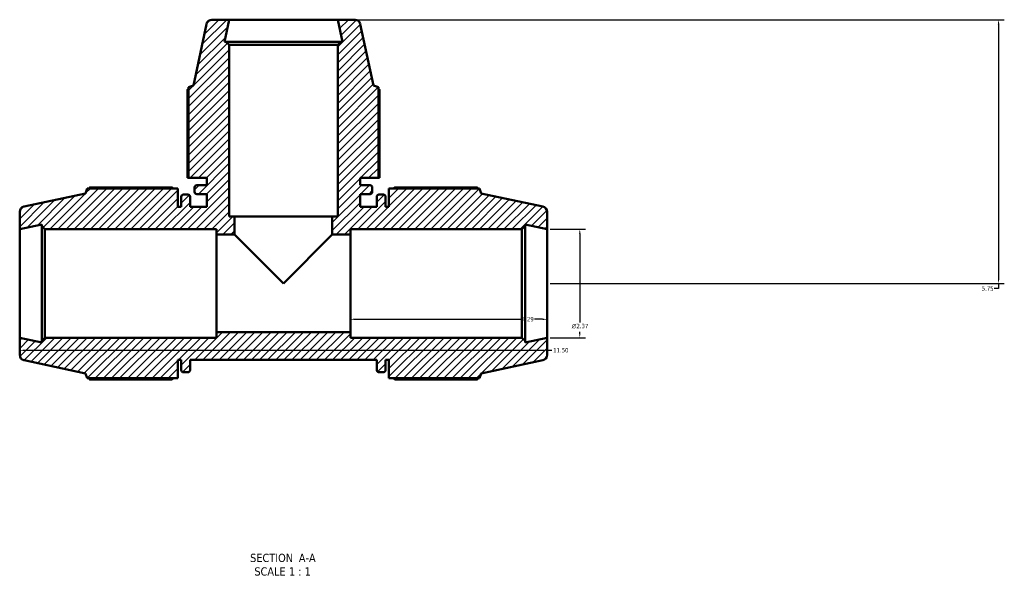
# Model space of a CAD drawing. Header units: inches. Extents: x 0.1 to 65.6, y -23.5 to 46.8.
# Tile 3 of 8: x 19.4 to 40.9, y -23.5 to -11.4. Entities that reach past the tile are written whole.
import ezdxf

# ---------------------------------------------------------------- set-up
doc = ezdxf.new("R2010")
doc.units = ezdxf.units.IN
doc.header["$MEASUREMENT"] = 0
for name, color, linetype, lineweight in [('Dimension (ANSI)', 7, 'Continuous', 25), ('Hatch (ANSI)', 7, 'Continuous', 18), ('Symbol (ANSI)', 7, 'Continuous', 25), ('Visible (ANSI)', 7, 'Continuous', 50)]:
    doc.layers.add(name, color=color, linetype=linetype, lineweight=lineweight)
doc.styles.add('Label Text (ANSI)', font='tahoma.ttf')
doc.styles.add('Note Text (ANSI)', font='tahoma.ttf')
doc.dimstyles.new('Default (ANSI)', dxfattribs={"dimtxt": 0.094488, "dimasz": 0.098425, "dimexe": 0.125, "dimexo": 0.0625, "dimgap": 0.031496, "dimtad": 0, "dimtih": 1, "dimtoh": 1, "dimrnd": 1e-08, "dimzin": 4, "dimdsep": 46, "dimtxsty": 'Note Text (ANSI)', "dimcen": 0.09, "dimdle": 0.393701, "dimclrd": 256, "dimclre": 256, "dimclrt": 5, "dimadec": 0, "dimazin": 1, "dimtfac": 1, "dimtofl": 0, "dimtmove": 0, "dimatfit": 3, "dimfxl": 1, "dimtolj": 1, "dimtzin": 4, "dimlwd": -1, "dimlwe": -1, "dimarcsym": 0})

# ---------------------------------------------------------------- blocks, each defined once
blk = doc.blocks.new('*D7')
at = {"layer": 'Defpoints', "color": 0, "transparency": 16777216}
for p in [(19.397, -18.375), (30.897, -18.375), (30.897, -18.65)]:
    blk.add_point(p, dxfattribs=at)
at = {"layer": 'Dimension (ANSI)', "transparency": 16777216}
for p, q in [((19.397, -18.437), (19.397, -18.775)), ((30.897, -18.437), (30.897, -18.775)), ((19.495, -18.65), (30.798, -18.65)), ((30.897, -18.65), (30.995, -18.65))]:
    blk.add_line(p, q, dxfattribs=at)
for points in [[(19.495, -18.634), (19.495, -18.667), (19.397, -18.65)], [(30.798, -18.634), (30.798, -18.667), (30.897, -18.65)]]:
    blk.add_solid(points, dxfattribs=at)
at = {"layer": 'Dimension (ANSI)', "color": 5, "transparency": 16777216, "insert": (31.027, -18.601), "char_height": 0.0945, "attachment_point": 1, "style": 'Note Text (ANSI)'}
blk.add_mtext('\\A1;11.50', dxfattribs=at)
blk = doc.blocks.new('*D8')
at = {"layer": 'Defpoints', "color": 0, "transparency": 16777216}
for p in [(26.607, -17.192), (30.897, -17.192), (30.897, -17.974)]:
    blk.add_point(p, dxfattribs=at)
at = {"layer": 'Dimension (ANSI)', "transparency": 16777216}
for p, q in [((26.705, -17.974), (30.313, -17.974)), ((30.798, -17.974), (30.62, -17.974))]:
    blk.add_line(p, q, dxfattribs=at)
for points in [[(26.705, -17.957), (26.705, -17.99), (26.607, -17.974)], [(30.798, -17.957), (30.798, -17.99), (30.897, -17.974)]]:
    blk.add_solid(points, dxfattribs=at)
at = {"layer": 'Dimension (ANSI)', "color": 5, "transparency": 16777216, "insert": (30.345, -17.924), "char_height": 0.0945, "attachment_point": 1, "style": 'Note Text (ANSI)'}
blk.add_mtext('\\A1;4.29', dxfattribs=at)
blk = doc.blocks.new('*D9')
at = {"layer": 'Defpoints', "color": 0, "transparency": 16777216}
for p in [(26.33, -11.442), (30.897, -17.192), (40.738, -17.192)]:
    blk.add_point(p, dxfattribs=at)
at = {"layer": 'Dimension (ANSI)', "transparency": 16777216}
for p, q in [((26.392, -11.442), (40.863, -11.442)), ((40.738, -11.54), (40.738, -17.093)), ((30.959, -17.192), (40.863, -17.192)), ((40.738, -17.303), (40.639, -17.303)), ((40.738, -17.192), (40.738, -17.303))]:
    blk.add_line(p, q, dxfattribs=at)
for points in [[(40.721, -11.54), (40.754, -11.54), (40.738, -11.442)], [(40.721, -17.093), (40.754, -17.093), (40.738, -17.192)]]:
    blk.add_solid(points, dxfattribs=at)
at = {"layer": 'Dimension (ANSI)', "color": 5, "transparency": 16777216, "insert": (40.37, -17.255), "char_height": 0.0945, "attachment_point": 1, "style": 'Note Text (ANSI)'}
blk.add_mtext('\\A1;5.75', dxfattribs=at)
blk = doc.blocks.new('*D10')
at = {"layer": 'Defpoints', "color": 0, "transparency": 16777216}
for p in [(30.897, -16.009), (30.897, -18.375), (31.608, -18.375)]:
    blk.add_point(p, dxfattribs=at)
at = {"layer": 'Dimension (ANSI)', "transparency": 16777216}
for p, q in [((30.959, -16.009), (31.733, -16.009)), ((31.608, -16.107), (31.608, -18.042)), ((30.959, -18.375), (31.733, -18.375)), ((31.608, -18.277), (31.608, -18.247))]:
    blk.add_line(p, q, dxfattribs=at)
for points in [[(31.591, -16.107), (31.624, -16.107), (31.608, -16.009)], [(31.591, -18.277), (31.624, -18.277), (31.608, -18.375)]]:
    blk.add_solid(points, dxfattribs=at)
at = {"layer": 'Dimension (ANSI)', "color": 5, "transparency": 16777216, "insert": (31.433, -18.073), "char_height": 0.09449, "attachment_point": 1, "style": 'Note Text (ANSI)'}
blk.add_mtext('\\A1;{\\fAIGDT|b0|i0;\\H0.0945;\\ln}\\fTahoma|b0|i0;\\H0.0945;2.37', dxfattribs=at)

msp = doc.modelspace()

# ---------------------------------------------------------------- hatches: boundary and pattern name
at = {"layer": 'Hatch (ANSI)'}
h = msp.add_hatch(dxfattribs=at)
h.set_pattern_fill('ANSI31', color=256, style=0)
edge = h.paths.add_edge_path()
edge.add_line((23.078, -14.892), (23.478, -14.892))
edge.add_line((23.478, -14.892), (23.478, -15.051))
edge.add_line((23.478, -15.051), (23.258, -15.051))
edge.add_ellipse((23.258, -15.098), major_axis=(-0.0473, 0), ratio=1, start_angle=270, end_angle=360)
edge.add_line((23.211, -15.098), (23.211, -15.195))
edge.add_ellipse((23.258, -15.195), major_axis=(0, -0.0473), ratio=1, start_angle=270, end_angle=360)
edge.add_line((23.258, -15.243), (23.478, -15.243))
edge.add_line((23.478, -15.243), (23.478, -15.523))
edge.add_line((23.478, -15.523), (23.112, -15.523))
edge.add_line((23.112, -15.523), (23.112, -15.303))
edge.add_ellipse((23.065, -15.303), major_axis=(0, 0.0473), ratio=1, start_angle=270, end_angle=360)
edge.add_line((23.065, -15.256), (22.968, -15.256))
edge.add_ellipse((22.968, -15.303), major_axis=(-0.0473, 0), ratio=1, start_angle=270, end_angle=360)
edge.add_line((22.92, -15.303), (22.92, -15.523))
edge.add_line((22.92, -15.523), (22.847, -15.523))
edge.add_line((22.847, -15.523), (22.847, -15.123))
edge.add_line((22.847, -15.123), (20.869, -15.123))
edge.add_line((20.869, -15.123), (20.834, -15.23))
edge.add_line((20.834, -15.23), (19.491, -15.516))
edge.add_ellipse((19.515, -15.631), major_axis=(-0.116, -0.025), ratio=1, start_angle=270, end_angle=348)
edge.add_line((19.397, -15.631), (19.397, -16.009))
edge.add_line((19.397, -16.009), (19.876, -15.907))
edge.add_line((19.876, -15.907), (19.876, -15.938))
edge.add_line((19.876, -15.938), (19.947, -16.009))
edge.add_line((19.947, -16.009), (23.687, -16.009))
edge.add_line((23.687, -16.009), (23.687, -16.127))
edge.add_line((23.687, -16.127), (24.082, -16.127))
edge.add_line((24.082, -16.127), (24.082, -15.732))
edge.add_line((24.082, -15.732), (23.964, -15.732))
edge.add_line((23.964, -15.732), (23.964, -11.992))
edge.add_line((23.964, -11.992), (23.893, -11.921))
edge.add_line((23.893, -11.921), (23.862, -11.921))
edge.add_line((23.862, -11.921), (23.964, -11.442))
edge.add_line((23.964, -11.442), (23.586, -11.442))
edge.add_ellipse((23.586, -11.56), major_axis=(-0.118, 0), ratio=1, start_angle=270, end_angle=348)
edge.add_line((23.471, -11.536), (23.185, -12.879))
edge.add_line((23.185, -12.879), (23.078, -12.914))
edge.add_line((23.078, -12.914), (23.078, -14.892))
edge = h.paths.add_edge_path()
edge.add_ellipse((30.779, -18.752), major_axis=(0.116, 0.025), ratio=1, start_angle=270, end_angle=348)
edge.add_line((30.897, -18.752), (30.897, -18.375))
edge.add_line((30.897, -18.375), (30.418, -18.477))
edge.add_line((30.418, -18.477), (30.418, -18.446))
edge.add_line((30.418, -18.446), (30.347, -18.375))
edge.add_line((30.347, -18.375), (26.607, -18.375))
edge.add_line((26.607, -18.375), (26.607, -18.257))
edge.add_line((26.607, -18.257), (23.687, -18.257))
edge.add_line((23.687, -18.257), (23.687, -18.375))
edge.add_line((23.687, -18.375), (19.947, -18.375))
edge.add_line((19.947, -18.375), (19.876, -18.446))
edge.add_line((19.876, -18.446), (19.876, -18.477))
edge.add_line((19.876, -18.477), (19.397, -18.375))
edge.add_line((19.397, -18.375), (19.397, -18.752))
edge.add_ellipse((19.515, -18.752), major_axis=(0, -0.118), ratio=1, start_angle=270, end_angle=348)
edge.add_line((19.491, -18.868), (20.834, -19.154))
edge.add_line((20.834, -19.154), (20.869, -19.261))
edge.add_line((20.869, -19.261), (22.847, -19.261))
edge.add_line((22.847, -19.261), (22.847, -18.861))
edge.add_line((22.847, -18.861), (22.92, -18.861))
edge.add_line((22.92, -18.861), (22.92, -19.08))
edge.add_ellipse((22.968, -19.08), major_axis=(0, -0.0473), ratio=1, start_angle=270, end_angle=360)
edge.add_line((22.968, -19.128), (23.065, -19.128))
edge.add_ellipse((23.065, -19.08), major_axis=(0.0473, 0), ratio=1, start_angle=270, end_angle=360)
edge.add_line((23.112, -19.08), (23.112, -18.861))
edge.add_line((23.112, -18.861), (27.182, -18.861))
edge.add_line((27.182, -18.861), (27.182, -19.08))
edge.add_ellipse((27.229, -19.08), major_axis=(0, -0.0473), ratio=1, start_angle=270, end_angle=360)
edge.add_line((27.229, -19.128), (27.326, -19.128))
edge.add_ellipse((27.326, -19.08), major_axis=(0.0473, 0), ratio=1, start_angle=270, end_angle=360)
edge.add_line((27.374, -19.08), (27.374, -18.861))
edge.add_line((27.374, -18.861), (27.447, -18.861))
edge.add_line((27.447, -18.861), (27.447, -19.261))
edge.add_line((27.447, -19.261), (29.424, -19.261))
edge.add_line((29.424, -19.261), (29.459, -19.154))
edge.add_line((29.459, -19.154), (30.803, -18.868))
edge = h.paths.add_edge_path()
edge.add_ellipse((30.779, -15.631), major_axis=(0, 0.118), ratio=1, start_angle=270, end_angle=348)
edge.add_line((30.803, -15.516), (29.459, -15.23))
edge.add_line((29.459, -15.23), (29.424, -15.123))
edge.add_line((29.424, -15.123), (27.447, -15.123))
edge.add_line((27.447, -15.123), (27.447, -15.523))
edge.add_line((27.447, -15.523), (27.374, -15.523))
edge.add_line((27.374, -15.523), (27.374, -15.303))
edge.add_ellipse((27.326, -15.303), major_axis=(0, 0.0473), ratio=1, start_angle=270, end_angle=360)
edge.add_line((27.326, -15.256), (27.229, -15.256))
edge.add_ellipse((27.229, -15.303), major_axis=(-0.0473, 0), ratio=1, start_angle=270, end_angle=360)
edge.add_line((27.182, -15.303), (27.182, -15.523))
edge.add_line((27.182, -15.523), (26.816, -15.523))
edge.add_line((26.816, -15.523), (26.816, -15.243))
edge.add_line((26.816, -15.243), (27.035, -15.243))
edge.add_ellipse((27.035, -15.195), major_axis=(0.0473, 0), ratio=1, start_angle=270, end_angle=360)
edge.add_line((27.083, -15.195), (27.083, -15.098))
edge.add_ellipse((27.035, -15.098), major_axis=(0, 0.0473), ratio=1, start_angle=270, end_angle=360)
edge.add_line((27.035, -15.051), (26.816, -15.051))
edge.add_line((26.816, -15.051), (26.816, -14.892))
edge.add_line((26.816, -14.892), (27.216, -14.892))
edge.add_line((27.216, -14.892), (27.216, -12.914))
edge.add_line((27.216, -12.914), (27.109, -12.879))
edge.add_line((27.109, -12.879), (26.823, -11.536))
edge.add_ellipse((26.707, -11.56), major_axis=(-0.025, 0.116), ratio=1, start_angle=270, end_angle=348)
edge.add_line((26.707, -11.442), (26.33, -11.442))
edge.add_line((26.33, -11.442), (26.432, -11.921))
edge.add_line((26.432, -11.921), (26.401, -11.921))
edge.add_line((26.401, -11.921), (26.33, -11.992))
edge.add_line((26.33, -11.992), (26.33, -15.732))
edge.add_line((26.33, -15.732), (26.212, -15.732))
edge.add_line((26.212, -15.732), (26.212, -16.127))
edge.add_line((26.212, -16.127), (26.607, -16.127))
edge.add_line((26.607, -16.127), (26.607, -16.009))
edge.add_line((26.607, -16.009), (30.347, -16.009))
edge.add_line((30.347, -16.009), (30.418, -15.938))
edge.add_line((30.418, -15.938), (30.418, -15.907))
edge.add_line((30.418, -15.907), (30.897, -16.009))
edge.add_line((30.897, -16.009), (30.897, -15.631))

# ---------------------------------------------------------------- linework, layer by layer
at = {"layer": 'Visible (ANSI)'}
for p, q in [((23.471, -11.536), (23.185, -12.879)), ((23.964, -11.442), (23.586, -11.442)), ((23.862, -11.921), (23.964, -11.442)), ((26.33, -11.442), (23.964, -11.442)), ((26.707, -11.442), (26.33, -11.442)), ((26.33, -11.442), (26.432, -11.921)), ((27.109, -12.879), (26.823, -11.536)), ((23.893, -11.921), (23.862, -11.921)), ((23.964, -11.992), (23.893, -11.921)), ((26.401, -11.921), (23.893, -11.921)), ((23.964, -15.732), (23.964, -11.992)), ((23.964, -11.992), (26.33, -11.992)), ((26.401, -11.921), (26.33, -11.992)), ((26.33, -11.992), (26.33, -15.732)), ((26.432, -11.921), (26.401, -11.921)), ((23.185, -12.879), (23.078, -12.914)), ((27.216, -12.914), (27.109, -12.879)), ((23.053, -12.965), (23.053, -14.892)), ((23.078, -12.914), (23.078, -14.892)), ((27.216, -14.892), (27.216, -12.914)), ((27.24, -14.892), (27.24, -12.965)), ((23.053, -14.892), (23.078, -14.892)), ((23.078, -14.892), (23.478, -14.892)), ((23.478, -14.892), (23.478, -15.051)), ((26.816, -15.051), (26.816, -14.892)), ((26.816, -14.892), (27.216, -14.892)), ((27.216, -14.892), (27.24, -14.892)), ((20.834, -15.23), (19.491, -15.516)), ((20.869, -15.123), (20.834, -15.23)), ((22.847, -15.123), (20.869, -15.123)), ((22.713, -15.098), (20.92, -15.098)), ((22.847, -15.523), (22.847, -15.123)), ((23.211, -15.098), (23.211, -15.195)), ((23.478, -15.051), (23.258, -15.051)), ((27.035, -15.051), (26.816, -15.051)), ((27.083, -15.195), (27.083, -15.098)), ((29.424, -15.123), (27.447, -15.123)), ((27.447, -15.123), (27.447, -15.523)), ((29.374, -15.098), (27.58, -15.098)), ((29.459, -15.23), (29.424, -15.123)), ((30.803, -15.516), (29.459, -15.23)), ((22.92, -15.303), (22.92, -15.523)), ((23.065, -15.256), (22.968, -15.256)), ((23.112, -15.523), (23.112, -15.303)), ((23.258, -15.243), (23.478, -15.243)), ((23.478, -15.243), (23.478, -15.523)), ((26.816, -15.523), (26.816, -15.243)), ((26.816, -15.243), (27.035, -15.243)), ((27.182, -15.303), (27.182, -15.523)), ((27.326, -15.256), (27.229, -15.256)), ((27.374, -15.523), (27.374, -15.303)), ((19.397, -15.631), (19.397, -16.009)), ((22.92, -15.523), (22.847, -15.523)), ((23.478, -15.523), (23.112, -15.523)), ((27.182, -15.523), (26.816, -15.523)), ((27.447, -15.523), (27.374, -15.523)), ((30.897, -16.009), (30.897, -15.631)), ((24.082, -15.732), (23.964, -15.732)), ((24.082, -16.127), (24.082, -15.732)), ((26.212, -15.732), (24.082, -15.732)), ((26.33, -15.732), (26.212, -15.732)), ((26.212, -15.732), (26.212, -16.127)), ((19.397, -16.009), (19.876, -15.907)), ((19.397, -16.009), (19.397, -18.375)), ((19.876, -15.907), (19.876, -15.938)), ((19.876, -15.938), (19.947, -16.009)), ((19.876, -15.938), (19.876, -18.446)), ((19.947, -16.009), (23.687, -16.009)), ((19.947, -18.375), (19.947, -16.009)), ((23.687, -16.009), (23.687, -16.127)), ((26.607, -16.127), (26.607, -16.009)), ((26.607, -16.009), (30.347, -16.009)), ((30.347, -16.009), (30.418, -15.938)), ((30.347, -16.009), (30.347, -18.375)), ((30.418, -15.938), (30.418, -15.907)), ((30.418, -15.907), (30.897, -16.009)), ((30.418, -18.446), (30.418, -15.938)), ((30.897, -18.375), (30.897, -16.009)), ((23.687, -16.127), (24.082, -16.127)), ((23.687, -18.257), (23.687, -16.127)), ((25.147, -17.192), (24.082, -16.127)), ((26.212, -16.127), (25.147, -17.192)), ((26.212, -16.127), (26.607, -16.127)), ((26.607, -16.127), (26.607, -18.257)), ((19.876, -18.477), (19.397, -18.375)), ((19.397, -18.375), (19.397, -18.752)), ((19.947, -18.375), (19.876, -18.446)), ((19.876, -18.446), (19.876, -18.477)), ((23.687, -18.375), (19.947, -18.375)), ((26.607, -18.257), (23.687, -18.257)), ((23.687, -18.257), (23.687, -18.375)), ((26.607, -18.375), (26.607, -18.257)), ((30.347, -18.375), (26.607, -18.375)), ((30.418, -18.446), (30.347, -18.375)), ((30.897, -18.375), (30.418, -18.477)), ((30.418, -18.477), (30.418, -18.446)), ((30.897, -18.752), (30.897, -18.375)), ((19.491, -18.868), (20.834, -19.154)), ((22.847, -19.261), (22.847, -18.861)), ((22.847, -18.861), (22.92, -18.861)), ((22.92, -18.861), (22.92, -19.08)), ((23.112, -19.08), (23.112, -18.861)), ((23.112, -18.861), (27.182, -18.861)), ((27.182, -18.861), (27.182, -19.08)), ((27.374, -19.08), (27.374, -18.861)), ((27.374, -18.861), (27.447, -18.861)), ((27.447, -18.861), (27.447, -19.261)), ((29.459, -19.154), (30.803, -18.868)), ((20.834, -19.154), (20.869, -19.261)), ((20.869, -19.261), (22.847, -19.261)), ((20.92, -19.285), (22.713, -19.285)), ((22.968, -19.128), (23.065, -19.128)), ((27.229, -19.128), (27.326, -19.128)), ((27.447, -19.261), (29.424, -19.261)), ((27.58, -19.285), (29.374, -19.285)), ((29.424, -19.261), (29.459, -19.154))]:
    msp.add_line(p, q, dxfattribs=at)
for centre, radius, start, end in [((23.586, -11.56), 0.118, 90, 168), ((26.707, -11.56), 0.118, 12, 90), ((23.258, -15.098), 0.0473, 90, 180), ((23.258, -15.195), 0.0473, 180, 270), ((27.035, -15.098), 0.0473, 0, 90), ((27.035, -15.195), 0.0473, 270, 0), ((22.968, -15.303), 0.0473, 90, 180), ((23.065, -15.303), 0.0473, 0, 90), ((27.229, -15.303), 0.0473, 90, 180), ((27.326, -15.303), 0.0473, 0, 90), ((19.515, -15.631), 0.118, 102, 180), ((30.779, -15.631), 0.118, 0, 78), ((19.515, -18.752), 0.118, 180, 258), ((30.779, -18.752), 0.118, 282, 0), ((22.968, -19.08), 0.0473, 180, 270), ((23.065, -19.08), 0.0473, 270, 0), ((27.229, -19.08), 0.0473, 180, 270), ((27.326, -19.08), 0.0473, 270, 0)]:
    msp.add_arc(centre, radius, start, end, dxfattribs=at)
for points, weights in [([(23.078, -12.952), (23.066, -12.958), (23.053, -12.965)], [1.00097752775, 1.00056276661, 1]), ([(27.24, -12.965), (27.228, -12.958), (27.216, -12.952)], [1, 1.00056276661, 1.00097752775]), ([(20.92, -15.098), (20.913, -15.111), (20.907, -15.123)], [1, 1.00056276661, 1.00097752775]), ([(22.713, -15.098), (22.733, -15.111), (22.752, -15.123)], [1.01543414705, 1.01353905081, 1.01149761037]), ([(27.542, -15.123), (27.561, -15.111), (27.58, -15.098)], [1.01149761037, 1.01353905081, 1.01543414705]), ([(29.386, -15.123), (29.38, -15.111), (29.374, -15.098)], [1.00097752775, 1.00056276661, 1]), ([(20.907, -19.261), (20.913, -19.273), (20.92, -19.285)], [1.00097752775, 1.00056276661, 1]), ([(22.752, -19.261), (22.733, -19.273), (22.713, -19.285)], [1.01149761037, 1.01353905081, 1.01543414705]), ([(27.58, -19.285), (27.561, -19.273), (27.542, -19.261)], [1.01543414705, 1.01353905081, 1.01149761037]), ([(29.374, -19.285), (29.38, -19.273), (29.386, -19.261)], [1, 1.00056276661, 1.00097752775])]:
    msp.add_rational_spline(points, weights, degree=2, dxfattribs=at)

# ---------------------------------------------------------------- texts
at = {"layer": 'Symbol (ANSI)', "char_height": 0.18, "attachment_point": 7, "style": 'Label Text (ANSI)'}
for s, insert in [('SECTION', (24.421, -23.269)), (' A-A', (25.415, -23.266)), ('SCALE', (24.513, -23.565)), (' 1 : 1', (25.201, -23.562))]:
    msp.add_mtext(s, dxfattribs=dict(at, insert=insert))

# ---------------------------------------------------------------- dimensions: what is measured, and where the dimension line sits
at = {"layer": 'Dimension (ANSI)'}
dim = msp.add_linear_dim(base=(40.738, -17.192), p1=(26.33, -11.442), p2=(30.897, -17.192), angle=90, dimstyle='Default (ANSI)', override={"dimgap": 0.031496, "dimdec": 2, "dimtol": 0, "dimlim": 0, "dimtp": 0, "dimtm": 0, "dimtdec": 2, "dimatfit": 2}, dxfattribs=at)
dim.commit()
dim.dimension.update_dxf_attribs({"geometry": '*D9', "text_midpoint": (40.489, -17.303), "dimtype": 160})
dim = msp.add_linear_dim(base=(31.608, -18.375), p1=(30.897, -16.009), p2=(30.897, -18.375), angle=90, text='{\\fAIGDT|b0|i0;\\H0.0945;\\ln}\\fTahoma|b0|i0;\\H0.0945;<>', dimstyle='Default (ANSI)', override={"dimgap": 0.031496, "dimdec": 2, "dimtol": 0, "dimlim": 0, "dimtp": 0, "dimtm": 0, "dimtdec": 2, "dimatfit": 1}, dxfattribs=at)
dim.commit()
dim.dimension.update_dxf_attribs({"geometry": '*D10', "text_midpoint": (31.608, -18.144), "dimtype": 160})
for base, p1, p2, override, picture, middle in [((30.897, -17.974), (26.607, -17.192), (30.897, -17.192), {"dimgap": 0.031496, "dimtih": 0, "dimtoh": 0, "dimdec": 2, "dimse1": 1, "dimse2": 1, "dimtol": 0, "dimlim": 0, "dimtp": 0, "dimtm": 0, "dimtdec": 2, "dimatfit": 1}, '*D8', (30.467, -17.974)), ((30.897, -18.65), (19.397, -18.375), (30.897, -18.375), {"dimgap": 0.031496, "dimtih": 0, "dimtoh": 0, "dimdec": 2, "dimtol": 0, "dimlim": 0, "dimtp": 0, "dimtm": 0, "dimtdec": 2, "dimatfit": 2}, '*D7', (31.179, -18.65))]:
    dim = msp.add_linear_dim(base=base, p1=p1, p2=p2, dimstyle='Default (ANSI)', override=override, dxfattribs=at)
    dim.commit()
    dim.dimension.update_dxf_attribs({"geometry": picture, "text_midpoint": middle, "dimtype": 160})

doc.saveas('drawing.dxf')
